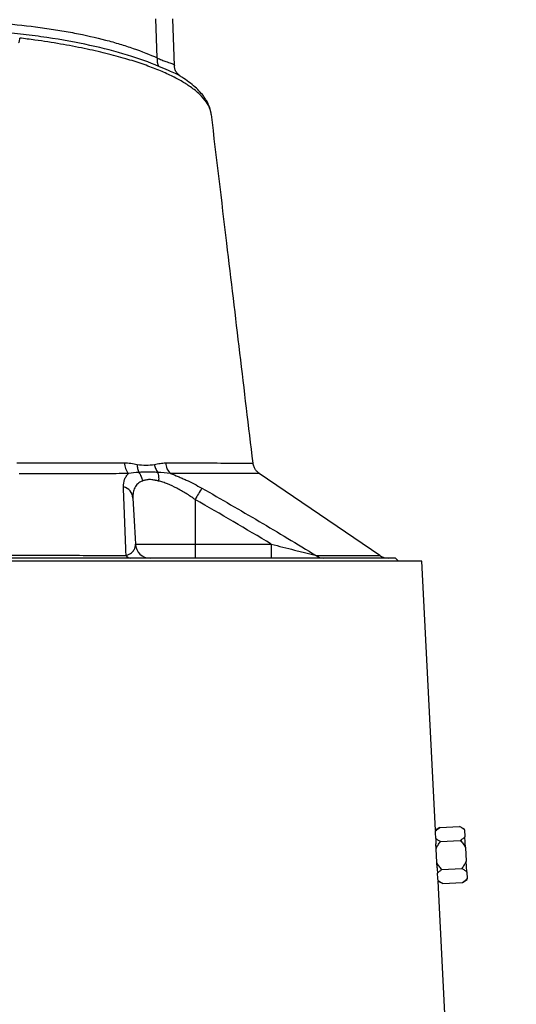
# Model space of a CAD drawing. Header units: millimetres. Extents: x 2434 to 3492, y 1333 to 4508.
# Tile 10 of 11: x 3022 to 3359, y 3318 to 3986. Entities that reach past the tile are written whole.
import ezdxf

# ---------------------------------------------------------------- set-up
doc = ezdxf.new("R2010")
doc.units = ezdxf.units.MM
doc.header["$LTSCALE"] = 2

msp = doc.modelspace()

# ---------------------------------------------------------------- linework, layer by layer
at = {"color": 7, "linetype": 'Continuous', "lineweight": 25}
for p, q in [((3115.3, 3959.8), (3114.52, 3986.33)), ((3127.02, 3954.5), (3125.91, 3986.33)), ((3180.3, 3684.85), (3180.29, 3684.85)), ((3266.29, 3622.13), (3184.63, 3677.8)), ((3141.06, 3660.09), (3141.06, 3629.81)), ((3100.57, 3629.81), (3141.06, 3629.81)), ((3141.06, 3629.81), (3141.06, 3620.33)), ((3141.06, 3629.81), (3192.71, 3629.81)), ((3192.71, 3629.81), (3192.71, 3620.33)), ((3294.92, 3618.33), (2562.94, 3618.33)), ((3276.93, 3620.33), (2580.93, 3620.33)), ((3278.93, 3618.33), (3276.93, 3620.33)), ((3304.19, 3435.6), (3294.92, 3618.33)), ((3307.08, 3437.47), (3304.19, 3435.6)), ((3307.08, 3437.47), (3320.5, 3438.15)), ((3323.88, 3436.43), (3320.5, 3438.15)), ((3323.9, 3435.91), (3323.88, 3436.43)), ((3323.9, 3435.91), (3324.14, 3431.24)), ((3307.57, 3427.99), (3320.98, 3428.67)), ((3324.51, 3424.01), (3324.14, 3431.24)), ((3304.53, 3423), (3304.35, 3426.5)), ((3305.01, 3413.67), (3304.53, 3423)), ((3324.51, 3424.01), (3324.98, 3414.68)), ((3325.35, 3407.45), (3324.98, 3414.68)), ((3305.18, 3410.2), (3305.01, 3413.67)), ((3308.53, 3409.02), (3321.95, 3409.7)), ((3322.43, 3400.21), (3325.61, 3402.27)), ((3325.35, 3407.45), (3325.58, 3402.79)), ((3325.61, 3402.27), (3325.58, 3402.79)), ((3358.95, 2356.33), (3305.94, 3401.1)), ((3305.94, 3401.1), (3309.01, 3399.53)), ((3309.01, 3399.53), (3322.43, 3400.21))]:
    msp.add_line(p, q, dxfattribs=at)
for centre, radius, start, end in [((3124.98, 3958.7), 9.74, 173.50281, 208.65819), ((3104.82, 3685.28), 11.72, 181.47577, 220.62111), ((3131.85, 3685.49), 10.83, 182.93881, 226.02701), ((3090.21, 3660.25), 8.76, 5.25918, 74.78109), ((3291.6, 3575.52), 172.66, 147.69793, 150.67351), ((3110.55, 3630.33), 10, 183, 270), ((3097.42, 3623.97), 3.65, 209.08242, 264.62181), ((3228.15, 3628.31), 7.97, 231.19378, 269.59857), ((3272.01, 3630.33), 10, 235.03196, 269.99839)]:
    msp.add_arc(centre, radius, start, end, dxfattribs=at)
for centre, major_axis, start_param, end_param in [((2927.96, 3411.85), (375.94, 28.63), 6.235555, 6.25879), ((2927.96, 3373.78), (377.87, 28.78), 6.278361, 6.30151)]:
    msp.add_ellipse(centre, major_axis=major_axis, ratio=0.576112, start_param=start_param, end_param=end_param, dxfattribs=at)
for points, knots in [([(2928.93, 3983.76), (2933.64, 3984.11), (2938.34, 3984.38), (2947.7, 3984.78), (2952.36, 3984.91), (2959.33, 3985.02), (2961.65, 3985.04), (2966.29, 3985.05), (2968.6, 3985.04), (2975.51, 3984.97), (2980.06, 3984.87), (2993.55, 3984.4), (3002.32, 3983.89), (3019.44, 3982.47), (3027.79, 3981.57), (3037.95, 3980.2), (3039.97, 3979.91), (3043.94, 3979.32), (3045.91, 3979.01), (3051.73, 3978.06), (3055.52, 3977.39), (3066.6, 3975.24), (3073.62, 3973.66), (3083.59, 3971.05), (3086.83, 3970.14), (3093.11, 3968.24), (3096.16, 3967.26), (3104.95, 3964.22), (3110.35, 3962.07), (3115.3, 3959.8)], [0, 0, 0, 0, 0.0625, 0.0625, 0.125, 0.125, 0.15625, 0.15625, 0.1875, 0.1875, 0.25, 0.25, 0.375, 0.375, 0.5, 0.5, 0.53125, 0.53125, 0.5625, 0.5625, 0.625, 0.625, 0.75, 0.75, 0.8125, 0.8125, 0.875, 0.875, 1, 1, 1, 1]), ([(3116.43, 3954.03), (3110.09, 3956.76), (3103, 3959.33), (3087.26, 3964.13), (3078.76, 3966.33), (3060.54, 3970.29), (3050.81, 3972.05), (3037.84, 3973.98), (3035.21, 3974.35), (3029.91, 3975.05), (3027.24, 3975.39), (3019.16, 3976.35), (3013.69, 3976.92), (3008.13, 3977.42)], [0, 0, 0, 0, 0.25, 0.25, 0.5, 0.5, 0.75, 0.75, 0.8125, 0.8125, 0.875, 0.875, 1, 1, 1, 1]), ([(3021.36, 3970.12), (3021.54, 3970.32), (3021.69, 3970.54), (3021.91, 3971.03), (3021.99, 3971.3), (3022.15, 3972.12), (3022.13, 3972.7), (3022.07, 3973.27)], [0, 0, 0, 0, 0.25, 0.25, 0.5, 0.5, 1, 1, 1, 1]), ([(3131.04, 3947.4), (3130.78, 3947.56), (3130.18, 3947.94), (3128.91, 3949.17), (3127.72, 3951.04), (3127.07, 3953.03), (3127.06, 3954.1), (3127.05, 3954.47)], [0, 0, 0, 0, 0.163228, 0.374401, 0.620362, 0.867601, 1, 1, 1, 1]), ([(3152.02, 3921.39), (3151.99, 3921.79), (3151.88, 3923.43), (3151.04, 3926.25), (3149.5, 3929.77), (3147.35, 3933.21), (3144.56, 3936.66), (3141.1, 3940.09), (3136.92, 3943.46), (3133.55, 3945.88), (3131.4, 3947.14), (3131.05, 3947.34)], [0, 0, 0, 0, 0.040163, 0.16095, 0.282217, 0.40745, 0.542141, 0.68232, 0.826251, 0.971828, 1, 1, 1, 1]), ([(3180.36, 3684.86), (3174.43, 3734.58), (3165.03, 3813.41), (3155.62, 3892.24), (3152.15, 3921.35)], [0, 0, 0, 0, 0.630693, 1, 1, 1, 1]), ([(3020.16, 3685.09), (3026.86, 3685.08), (3033.4, 3685.07), (3046.17, 3685.05), (3052.41, 3685.05), (3064.57, 3685.03), (3070.5, 3685.02), (3079.17, 3685), (3082.02, 3685), (3087.63, 3684.99), (3090.39, 3684.99), (3093.1, 3684.98)], [0, 0, 0, 0, 0.25, 0.25, 0.5, 0.5, 0.75, 0.75, 0.875, 0.875, 1, 1, 1, 1]), ([(3093.1, 3684.98), (3094.57, 3684.98), (3096.03, 3684.86), (3098.92, 3684.48), (3100.35, 3684.22), (3101.76, 3683.96)], [0, 0, 0, 0, 0.5, 0.5, 1, 1, 1, 1]), ([(3101.76, 3683.96), (3101.73, 3682.96), (3101.81, 3681.98), (3102.18, 3680.13), (3102.46, 3679.26), (3102.84, 3678.49)], [0, 0, 0, 0, 0.5, 0.5, 1, 1, 1, 1]), ([(3101.76, 3683.96), (3103.8, 3683.58), (3105.8, 3683.39), (3109.72, 3683.38), (3111.64, 3683.58), (3113.49, 3683.95)], [0, 0, 0, 0, 0.5, 0.5, 1, 1, 1, 1]), ([(3113.49, 3683.95), (3114.77, 3684.2), (3116.04, 3684.46), (3118.55, 3684.83), (3119.79, 3684.94), (3121.04, 3684.93)], [0, 0, 0, 0, 0.5, 0.5, 1, 1, 1, 1]), ([(3113.49, 3683.95), (3113.65, 3682.95), (3113.92, 3681.97), (3114.66, 3680.13), (3115.14, 3679.27), (3115.69, 3678.51)], [0, 0, 0, 0, 0.5, 0.5, 1, 1, 1, 1]), ([(3184.62, 3677.81), (3184.56, 3677.85), (3183.85, 3678.25), (3182.75, 3679.37), (3181.45, 3681.19), (3180.63, 3683.06), (3180.48, 3684.35), (3180.42, 3684.87)], [0, 0, 0, 0, 0.023511, 0.290867, 0.543748, 0.816093, 1, 1, 1, 1]), ([(3095.92, 3677.65), (3093.17, 3677.65), (3090.36, 3677.64), (3084.65, 3677.63), (3081.74, 3677.63), (3072.93, 3677.61), (3066.89, 3677.6), (3054.52, 3677.59), (3048.18, 3677.58), (3035.19, 3677.56), (3028.54, 3677.55), (3021.73, 3677.54)], [0, 0, 0, 0, 0.125, 0.125, 0.25, 0.25, 0.5, 0.5, 0.75, 0.75, 1, 1, 1, 1]), ([(3092.51, 3668.7), (3092.45, 3670.49), (3092.68, 3672.16), (3093.52, 3674.42), (3093.88, 3675.13), (3094.55, 3676.13), (3094.79, 3676.46), (3095.33, 3677.08), (3095.61, 3677.37), (3095.92, 3677.65)], [0, 0, 0, 0, 0.5, 0.5, 0.75, 0.75, 0.875, 0.875, 1, 1, 1, 1]), ([(3115.69, 3678.51), (3114.52, 3678.55), (3113.38, 3678.6), (3111.15, 3678.66), (3110.06, 3678.68), (3107.92, 3678.68), (3106.87, 3678.66), (3104.82, 3678.59), (3103.81, 3678.54), (3102.84, 3678.49)], [0, 0, 0, 0, 0.25, 0.25, 0.5, 0.5, 0.75, 0.75, 1, 1, 1, 1]), ([(3102.84, 3678.49), (3103.49, 3677.68), (3104.04, 3676.76), (3104.88, 3674.78), (3105.17, 3673.73), (3105.31, 3672.66)], [0, 0, 0, 0, 0.5, 0.5, 1, 1, 1, 1]), ([(3115.69, 3678.51), (3115.98, 3677.69), (3116.18, 3676.76), (3116.38, 3674.78), (3116.37, 3673.72), (3116.26, 3672.65)], [0, 0, 0, 0, 0.5, 0.5, 1, 1, 1, 1]), ([(3124.33, 3677.7), (3126.09, 3677.09), (3127.85, 3676.41), (3130.53, 3675.31), (3131.42, 3674.93), (3133.22, 3674.14), (3134.12, 3673.73), (3138.61, 3671.63), (3142.15, 3669.78), (3145.66, 3667.79)], [0, 0, 0, 0, 0.25, 0.25, 0.375, 0.375, 0.5, 0.5, 1, 1, 1, 1]), ([(3094.23, 3622.19), (3093.91, 3630.23), (3093.6, 3638.16), (3093.02, 3653.7), (3092.75, 3661.31), (3092.51, 3668.7)], [0, 0, 0, 0, 0.5, 0.5, 1, 1, 1, 1]), ([(3105.31, 3672.66), (3104.69, 3672.44), (3104.13, 3672.17), (3103.1, 3671.55), (3102.63, 3671.21), (3101.79, 3670.44), (3101.41, 3670.03), (3100.73, 3669.12), (3100.43, 3668.64), (3099.66, 3667.11), (3099.32, 3666), (3098.92, 3663.63), (3098.86, 3662.37), (3098.93, 3661.05)], [0, 0, 0, 0, 0.125, 0.125, 0.25, 0.25, 0.375, 0.375, 0.5, 0.5, 0.75, 0.75, 1, 1, 1, 1]), ([(3116.26, 3672.65), (3116.02, 3672.71), (3115.55, 3672.82), (3114.88, 3672.97), (3114.25, 3673.11), (3113.68, 3673.22), (3112.79, 3673.38), (3111.63, 3673.54), (3110.22, 3673.61), (3108.87, 3673.55), (3107.77, 3673.38), (3106.85, 3673.16), (3106.08, 3672.94), (3105.57, 3672.76), (3105.31, 3672.66)], [0, 0, 0, 0, 0.056649, 0.109936, 0.159864, 0.206441, 0.249676, 0.377422, 0.499016, 0.621386, 0.749674, 0.82396, 0.907391, 1, 1, 1, 1]), ([(3141.06, 3660.09), (3139.06, 3661.51), (3137.02, 3662.86), (3133.92, 3664.79), (3132.88, 3665.41), (3130.77, 3666.62), (3129.72, 3667.2), (3126.56, 3668.84), (3124.46, 3669.82), (3121.32, 3671.08), (3120.28, 3671.46), (3118.24, 3672.13), (3117.24, 3672.41), (3116.26, 3672.65)], [0, 0, 0, 0, 0.25, 0.25, 0.375, 0.375, 0.5, 0.5, 0.75, 0.75, 0.875, 0.875, 1, 1, 1, 1]), ([(3145.66, 3667.79), (3158.7, 3660.39), (3171.67, 3652.86), (3197.49, 3637.61), (3210.34, 3629.89), (3223.15, 3622.09)], [0, 0, 0, 0, 0.5, 0.5, 1, 1, 1, 1]), ([(3094.23, 3622.19), (3094.7, 3622.31), (3095.11, 3622.44), (3095.83, 3622.72), (3096.15, 3622.86), (3097.01, 3623.3), (3097.47, 3623.61), (3098.25, 3624.24), (3098.58, 3624.56), (3099.14, 3625.21), (3099.38, 3625.54), (3099.98, 3626.52), (3100.23, 3627.17), (3100.55, 3628.49), (3100.6, 3629.15), (3100.57, 3629.81)], [0, 0, 0, 0, 0.0625, 0.0625, 0.125, 0.125, 0.25, 0.25, 0.375, 0.375, 0.5, 0.5, 0.75, 0.75, 1, 1, 1, 1]), ([(3192.71, 3629.81), (3195.35, 3629.14), (3197.98, 3628.47), (3203.23, 3627.14), (3205.85, 3626.47), (3209.75, 3625.48), (3211.05, 3625.15), (3213.63, 3624.49), (3214.91, 3624.17), (3216.8, 3623.69), (3217.42, 3623.53), (3218.66, 3623.22), (3219.27, 3623.07), (3220.47, 3622.77), (3221.05, 3622.62), (3222.15, 3622.34), (3222.68, 3622.21), (3223.15, 3622.09)], [0, 0, 0, 0, 0.25, 0.25, 0.5, 0.5, 0.625, 0.625, 0.75, 0.75, 0.8125, 0.8125, 0.875, 0.875, 0.9375, 0.9375, 1, 1, 1, 1]), ([(2763.63, 3622.19), (2776.28, 3622.2), (2789.24, 3622.21), (2815.78, 3622.23), (2829.35, 3622.24), (2850.18, 3622.25), (2857.2, 3622.25), (2867.85, 3622.25), (2871.42, 3622.25), (2878.56, 3622.26), (2882.13, 3622.26), (2899.98, 3622.26), (2914.27, 3622.26), (2942.86, 3622.26), (2957.17, 3622.26), (2978.64, 3622.26), (2985.81, 3622.25), (3000.04, 3622.25), (3007.12, 3622.25), (3028.09, 3622.24), (3041.76, 3622.23), (3061.81, 3622.22), (3068.41, 3622.21), (3078.2, 3622.21), (3081.45, 3622.2), (3087.88, 3622.2), (3091.07, 3622.2), (3094.23, 3622.19)], [0, 0, 0, 0, 0.125, 0.125, 0.25, 0.25, 0.3125, 0.3125, 0.34375, 0.34375, 0.375, 0.375, 0.5, 0.5, 0.625, 0.625, 0.6875, 0.6875, 0.75, 0.75, 0.875, 0.875, 0.9375, 0.9375, 0.96875, 0.96875, 1, 1, 1, 1]), ([(3304.19, 3435.38), (3304.19, 3435.46), (3304.19, 3435.59), (3304.2, 3435.32), (3304.2, 3435.19)], [0, 0, 0, 0, 0.525968, 1, 1, 1, 1]), ([(3320.5, 3438.15), (3321.16, 3437.82), (3321.79, 3437.46), (3322.94, 3436.72), (3323.47, 3436.32), (3323.9, 3435.91)], [0, 0, 0, 0, 0.5, 0.5, 1, 1, 1, 1]), ([(3304.26, 3430.14), (3304.28, 3429.59), (3304.29, 3429.01), (3304.32, 3427.79), (3304.34, 3427.16), (3304.35, 3426.5)], [0, 0, 0, 0, 0.5, 0.5, 1, 1, 1, 1]), ([(3307.57, 3427.99), (3306.93, 3428.31), (3306.33, 3428.65), (3305.21, 3429.36), (3304.7, 3429.74), (3304.26, 3430.14)], [0, 0, 0, 0, 0.5, 0.5, 1, 1, 1, 1]), ([(3304.53, 3423), (3304.91, 3423.91), (3305.37, 3424.76), (3306.39, 3426.42), (3306.96, 3427.21), (3307.57, 3427.99)], [0, 0, 0, 0, 0.5, 0.5, 1, 1, 1, 1]), ([(3324.14, 3431.24), (3323.74, 3430.78), (3323.26, 3430.33), (3322.19, 3429.48), (3321.6, 3429.07), (3320.98, 3428.67)], [0, 0, 0, 0, 0.5, 0.5, 1, 1, 1, 1]), ([(3320.98, 3428.67), (3321.66, 3427.96), (3322.31, 3427.23), (3323.51, 3425.67), (3324.05, 3424.86), (3324.51, 3424.01)], [0, 0, 0, 0, 0.5, 0.5, 1, 1, 1, 1]), ([(3324.98, 3414.68), (3324.61, 3413.78), (3324.15, 3412.92), (3323.12, 3411.26), (3322.55, 3410.47), (3321.95, 3409.7)], [0, 0, 0, 0, 0.5, 0.5, 1, 1, 1, 1]), ([(3308.53, 3409.02), (3307.85, 3409.72), (3307.2, 3410.45), (3306.01, 3412.01), (3305.46, 3412.82), (3305.01, 3413.67)], [0, 0, 0, 0, 0.5, 0.5, 1, 1, 1, 1]), ([(3305.18, 3410.2), (3305.23, 3409.54), (3305.28, 3408.9), (3305.37, 3407.67), (3305.42, 3407.09), (3305.46, 3406.54)], [0, 0, 0, 0, 0.5, 0.5, 1, 1, 1, 1]), ([(3305.46, 3406.54), (3305.86, 3406.99), (3306.33, 3407.41), (3307.37, 3408.23), (3307.93, 3408.63), (3308.53, 3409.02)], [0, 0, 0, 0, 0.5, 0.5, 1, 1, 1, 1]), ([(3321.95, 3409.7), (3322.6, 3409.36), (3323.23, 3409.01), (3324.39, 3408.26), (3324.91, 3407.87), (3325.35, 3407.45)], [0, 0, 0, 0, 0.5, 0.5, 1, 1, 1, 1]), ([(3305.91, 3401.51), (3305.92, 3401.38), (3305.94, 3401.1), (3305.93, 3401.24), (3305.92, 3401.31)], [0, 0, 0, 0, 0.47673, 1, 1, 1, 1]), ([(3309.01, 3399.53), (3308.42, 3399.83), (3307.86, 3400.14), (3306.82, 3400.8), (3306.33, 3401.14), (3305.91, 3401.51)], [0, 0, 0, 0, 0.5, 0.5, 1, 1, 1, 1]), ([(3325.58, 3402.79), (3325.19, 3402.33), (3324.71, 3401.88), (3323.64, 3401.02), (3323.04, 3400.61), (3322.43, 3400.21)], [0, 0, 0, 0, 0.5, 0.5, 1, 1, 1, 1])]:
    msp.add_open_spline(points, degree=3, knots=knots, dxfattribs=at)
at = {"color": 8, "linetype": 'Continuous', "lineweight": 25}
for points, knots in [([(3151.95, 3921.32), (3151.82, 3922.44), (3151.47, 3925.29), (3148.9, 3929.88), (3144.47, 3935.07), (3138.56, 3939.84), (3131.69, 3944.2), (3124.14, 3948.13), (3115.34, 3951.99), (3105.33, 3955.71), (3093.81, 3959.37), (3080.73, 3962.89), (3065.95, 3966.24), (3049.84, 3969.29), (3035.04, 3971.61), (3025.53, 3972.83), (3022.07, 3973.27)], [0, 0, 0, 0, 0.052171, 0.13317, 0.215997, 0.299451, 0.365857, 0.434126, 0.502762, 0.572569, 0.642793, 0.719197, 0.796181, 0.875043, 0.954575, 1, 1, 1, 1]), ([(3115.3, 3959.8), (3116.37, 3959.29), (3118.51, 3958.28), (3121.82, 3957.07), (3124.9, 3956.27), (3126.55, 3955.55), (3127.09, 3954.97), (3127, 3954.52), (3126.99, 3954.47)], [0, 0, 0, 0, 0.147674, 0.297075, 0.552274, 0.813245, 0.981433, 1, 1, 1, 1]), ([(3131.06, 3947.36), (3130.02, 3947.95), (3127.8, 3949.24), (3122.98, 3951.24), (3118.72, 3953.05), (3116.43, 3954.03)], [0, 0, 0, 0, 0.287488, 0.616637, 1, 1, 1, 1]), ([(3121.04, 3684.93), (3125.51, 3684.93), (3134.47, 3684.91), (3146.14, 3684.89), (3156.42, 3684.88), (3164.93, 3684.86), (3171.61, 3684.86), (3176.54, 3684.85), (3179.45, 3684.85), (3180.64, 3684.85), (3180.32, 3684.85), (3180.3, 3684.85)], [0, 0, 0, 0, 0.12177, 0.244388, 0.369671, 0.495873, 0.617581, 0.740144, 0.865456, 0.991741, 1, 1, 1, 1]), ([(3184.61, 3677.77), (3184.63, 3677.77), (3184.95, 3677.77), (3183.77, 3677.77), (3180.95, 3677.77), (3175.96, 3677.77), (3169.14, 3677.76), (3160.58, 3677.75), (3150.32, 3677.74), (3138.39, 3677.72), (3129.02, 3677.7), (3124.33, 3677.7)], [0, 0, 0, 0, 0.006712, 0.129037, 0.251367, 0.377411, 0.503458, 0.625812, 0.748167, 0.874084, 1, 1, 1, 1]), ([(3223.15, 3622.09), (3227.5, 3622.09), (3236.21, 3622.08), (3246.75, 3622.08), (3255.27, 3622.07), (3261.52, 3622.07), (3265.14, 3622.07), (3266.68, 3622.07), (3266.29, 3622.07), (3266.25, 3622.07)], [0, 0, 0, 0, 0.161281, 0.322561, 0.488459, 0.654355, 0.816966, 0.979577, 1, 1, 1, 1])]:
    msp.add_open_spline(points, degree=3, knots=knots, dxfattribs=at)
at = {"color": 7, "linetype": 'Continuous', "lineweight": 25}
for points in [[(3102.84, 3678.49), (3100.43, 3678.42), (3098.14, 3678.21), (3095.92, 3677.65)], [(3124.33, 3677.7), (3121.4, 3678.24), (3118.5, 3678.44), (3115.69, 3678.51)], [(3098.93, 3661.05), (3099.46, 3650.99), (3100.01, 3640.52), (3100.57, 3629.81)], [(3192.71, 3629.81), (3175.6, 3640.08), (3158.4, 3650.2), (3141.06, 3660.09)], [(3304.2, 3435.19), (3304.96, 3436), (3305.98, 3436.76), (3307.08, 3437.47)]]:
    msp.add_open_spline(points, degree=3, dxfattribs=at)

doc.saveas('drawing.dxf')
